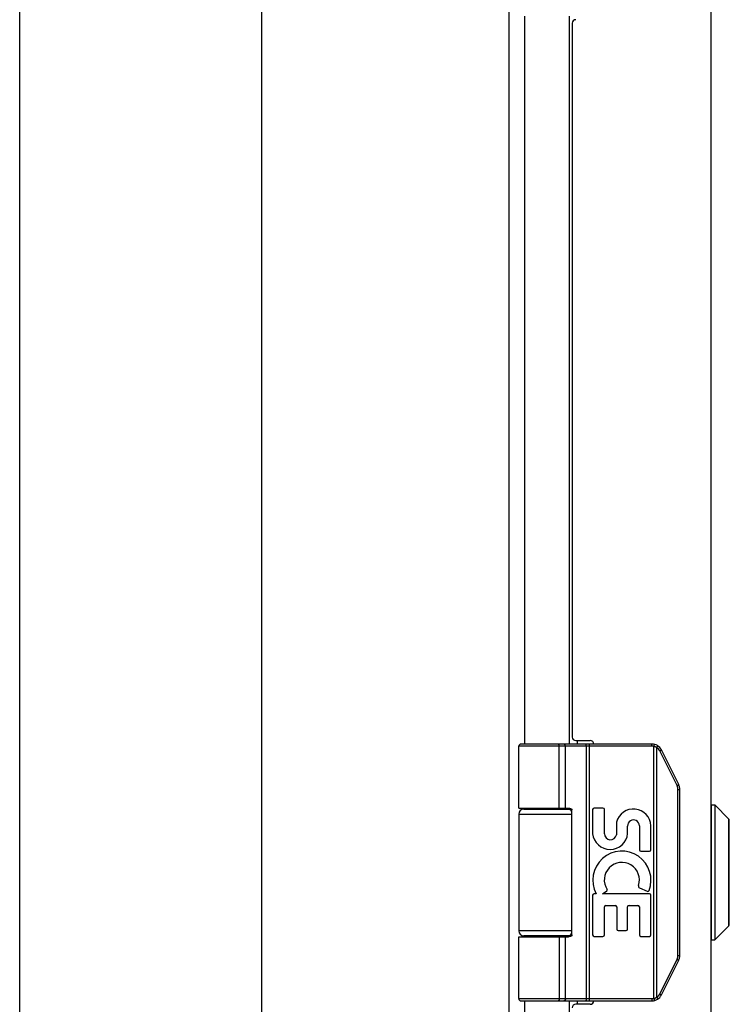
# Model space of a CAD drawing. Header units: inches. Extents: x 0 to 56.7, y 0 to 36.7.
# Tile 5 of 11: x 0 to 4.1, y 18 to 23.7. Entities that reach past the tile are written whole.
import ezdxf

# ---------------------------------------------------------------- set-up
doc = ezdxf.new("R2010")
doc.units = ezdxf.units.IN
doc.header["$LTSCALE"] = 3.116667
doc.header["$MEASUREMENT"] = 0
doc.layers.get('0').update_dxf_attribs({"linetype": 'CONTINUOUS'})
doc.layers.add('02___PRT_ALL_AXES', color=7, linetype='CONTINUOUS')

msp = doc.modelspace()

# ---------------------------------------------------------------- linework, layer by layer
at = {"color": 7, "linetype": 'Continuous'}
for p, q in [((0, 0), (0, 36.6667)), ((3.6914, 19.4574), (2.914, 19.4574)), ((3.6914, 19.4704), (2.927, 19.4704)), ((3.1445, 19.4704), (3.1444, 19.4704)), ((3.1446, 19.4704), (3.1445, 19.4704)), ((3.1447, 19.4704), (3.1446, 19.4704)), ((3.1448, 19.4704), (3.1447, 19.4704)), ((3.1509, 19.0954), (3.1509, 19.4576)), ((3.151, 19.0954), (3.151, 19.4576)), ((3.1869, 19.0954), (3.1869, 19.4574)), ((3.3071, 19.4656), (3.3071, 19.4659)), ((3.3072, 19.4653), (3.3071, 19.4656)), ((3.3072, 19.4649), (3.3072, 19.4653)), ((3.3073, 19.4646), (3.3072, 19.4649)), ((3.3073, 19.4642), (3.3073, 19.4646)), ((3.3073, 19.4638), (3.3073, 19.4642)), ((3.3074, 19.4634), (3.3073, 19.4638)), ((3.3074, 19.4631), (3.3074, 19.4634)), ((3.3074, 19.4627), (3.3074, 19.4631)), ((3.3074, 19.4623), (3.3074, 19.4627)), ((3.3075, 19.4619), (3.3074, 19.4623)), ((3.3075, 19.4614), (3.3075, 19.4619)), ((3.3075, 19.461), (3.3075, 19.4614)), ((3.3075, 19.4606), (3.3075, 19.461)), ((3.3075, 19.4602), (3.3075, 19.4606)), ((3.3076, 19.4598), (3.3075, 19.4602)), ((3.3076, 19.4593), (3.3076, 19.4598)), ((3.3076, 19.4589), (3.3076, 19.4593)), ((3.3076, 19.4585), (3.3076, 19.4589)), ((3.3076, 19.458), (3.3076, 19.4585)), ((3.3076, 19.4576), (3.3076, 19.458)), ((3.3076, 19.4576), (3.3076, 17.9832)), ((3.3268, 17.9704), (3.3268, 19.4704)), ((3.6914, 19.4574), (3.6914, 19.4704)), ((3.7033, 19.4559), (3.7065, 19.4685)), ((3.7033, 17.9848), (3.7033, 19.4559)), ((3.7207, 19.4491), (3.7209, 19.4494)), ((3.7207, 17.9917), (3.7207, 19.4491)), ((3.7209, 19.4494), (3.7212, 19.45)), ((3.7212, 19.45), (3.7216, 19.4505)), ((3.7216, 19.4505), (3.7219, 19.4511)), ((3.7219, 19.4511), (3.7222, 19.4516)), ((3.7222, 19.4516), (3.7226, 19.4521)), ((3.7226, 19.4521), (3.7228, 19.4525)), ((3.7228, 19.4525), (3.723, 19.4528)), ((3.723, 19.4528), (3.7232, 19.4531)), ((3.7232, 19.4531), (3.7234, 19.4535)), ((3.7234, 19.4535), (3.7235, 19.4538)), ((3.7235, 19.4538), (3.7237, 19.4541)), ((3.7237, 19.4541), (3.7239, 19.4544)), ((3.7239, 19.4544), (3.7241, 19.4547)), ((3.7241, 19.4547), (3.7243, 19.455)), ((3.7243, 19.455), (3.7244, 19.4553)), ((3.7244, 19.4553), (3.7246, 19.4556)), ((3.7246, 19.4556), (3.7247, 19.4559)), ((3.7247, 19.4559), (3.7249, 19.4562)), ((3.7249, 19.4562), (3.725, 19.4565)), ((3.725, 19.4565), (3.7251, 19.4567)), ((3.8484, 19.2336), (3.7473, 19.4358)), ((3.7375, 19.43), (3.7381, 19.4303)), ((3.8386, 19.2278), (3.7375, 19.43)), ((3.7381, 19.4303), (3.7388, 19.4307)), ((3.7388, 19.4307), (3.7396, 19.4311)), ((3.7396, 19.4311), (3.7403, 19.4315)), ((3.7403, 19.4315), (3.741, 19.4319)), ((3.741, 19.4319), (3.7417, 19.4322)), ((3.7417, 19.4322), (3.7423, 19.4326)), ((3.7423, 19.4326), (3.7428, 19.4329)), ((3.7428, 19.4329), (3.7433, 19.4331)), ((3.7433, 19.4331), (3.7437, 19.4334)), ((3.7437, 19.4334), (3.7441, 19.4336)), ((3.7441, 19.4336), (3.7445, 19.4338)), ((3.7445, 19.4338), (3.7448, 19.434)), ((3.7448, 19.434), (3.745, 19.4341)), ((3.745, 19.4341), (3.7452, 19.4343)), ((3.7452, 19.4343), (3.7455, 19.4344)), ((3.7455, 19.4344), (3.7457, 19.4345)), ((3.7457, 19.4345), (3.7459, 19.4346)), ((3.7459, 19.4346), (3.746, 19.4348)), ((3.8386, 19.2278), (3.8394, 19.2282)), ((3.8394, 19.2282), (3.8401, 19.2286)), ((3.8401, 19.2286), (3.8409, 19.2289)), ((3.8409, 19.2289), (3.8416, 19.2293)), ((3.8416, 19.2293), (3.8423, 19.2297)), ((3.8423, 19.2297), (3.843, 19.2301)), ((3.843, 19.2301), (3.8435, 19.2303)), ((3.8435, 19.2303), (3.8439, 19.2306)), ((3.8438, 19.2056), (3.855, 19.2056)), ((3.8438, 18.2351), (3.8438, 19.2056)), ((3.8439, 19.2306), (3.8444, 19.2309)), ((3.8444, 19.2309), (3.8448, 19.2311)), ((3.8448, 19.2311), (3.8453, 19.2313)), ((3.8453, 19.2313), (3.8456, 19.2316)), ((3.8456, 19.2316), (3.8459, 19.2317)), ((3.8459, 19.2317), (3.8461, 19.2319)), ((3.8461, 19.2319), (3.8464, 19.232)), ((3.8464, 19.232), (3.8466, 19.2321)), ((3.8466, 19.2321), (3.8468, 19.2323)), ((3.8468, 19.2323), (3.847, 19.2324)), ((3.847, 19.2324), (3.8472, 19.2325)), ((3.855, 18.2351), (3.855, 19.2056)), ((2.944, 19.0904), (3.2228, 19.0904)), ((4.0398, 19.1144), (4.0585, 19.1144)), ((4.0398, 18.3263), (4.0398, 19.1144)), ((4.0585, 19.1144), (4.0585, 18.3263)), ((4.0585, 19.1144), (4.1417, 19.0313)), ((2.914, 19.0604), (3.225, 19.0604)), ((3.225, 18.3554), (3.225, 19.0854)), ((4.1417, 18.4095), (4.1417, 19.0313)), ((4.1437, 18.4145), (4.1437, 19.0263)), ((4.0585, 18.3263), (4.1417, 18.4095)), ((3.225, 18.3804), (2.914, 18.3804)), ((2.914, 18.3454), (3.2051, 18.3454)), ((3.2228, 18.3504), (2.944, 18.3504)), ((3.1869, 17.9834), (3.1869, 18.3454)), ((4.0398, 18.3263), (4.0585, 18.3263)), ((3.8438, 18.2351), (3.855, 18.2351)), ((3.7375, 18.0108), (3.8386, 18.213)), ((3.7473, 18.0049), (3.8484, 18.2072)), ((3.8386, 18.213), (3.8396, 18.2125)), ((3.8396, 18.2125), (3.8403, 18.2121)), ((3.8403, 18.2121), (3.8411, 18.2117)), ((3.8411, 18.2117), (3.8418, 18.2114)), ((3.8418, 18.2114), (3.8425, 18.211)), ((3.8425, 18.211), (3.843, 18.2107)), ((3.843, 18.2107), (3.8435, 18.2104)), ((3.8435, 18.2104), (3.8439, 18.2102)), ((3.8439, 18.2102), (3.8444, 18.2099)), ((3.8444, 18.2099), (3.8448, 18.2097)), ((3.8448, 18.2097), (3.8453, 18.2094)), ((3.8453, 18.2094), (3.8456, 18.2092)), ((3.8456, 18.2092), (3.8459, 18.2091)), ((3.8459, 18.2091), (3.8461, 18.2089)), ((3.8461, 18.2089), (3.8464, 18.2088)), ((3.8464, 18.2088), (3.8466, 18.2086)), ((3.8466, 18.2086), (3.8468, 18.2085)), ((3.8468, 18.2085), (3.847, 18.2084)), ((3.7375, 18.0108), (3.7384, 18.0103)), ((3.7384, 18.0103), (3.7392, 18.0099)), ((3.7392, 18.0099), (3.7399, 18.0095)), ((3.7399, 18.0095), (3.7407, 18.0091)), ((3.7407, 18.0091), (3.7414, 18.0087)), ((3.7414, 18.0087), (3.742, 18.0084)), ((3.742, 18.0084), (3.7425, 18.0081)), ((3.7425, 18.0081), (3.743, 18.0078)), ((3.743, 18.0078), (3.7434, 18.0076)), ((3.7434, 18.0076), (3.7439, 18.0073)), ((3.7439, 18.0073), (3.7443, 18.0071)), ((3.7443, 18.0071), (3.7445, 18.0069)), ((3.7445, 18.0069), (3.7448, 18.0068)), ((3.7448, 18.0068), (3.745, 18.0067)), ((3.745, 18.0067), (3.7452, 18.0065)), ((3.7452, 18.0065), (3.7455, 18.0064)), ((3.7455, 18.0064), (3.7457, 18.0063)), ((3.7457, 18.0063), (3.7459, 18.0061)), ((2.914, 17.9834), (3.6914, 17.9834)), ((2.927, 17.9704), (3.6914, 17.9704)), ((3.1445, 17.9704), (3.1444, 17.9704)), ((3.1446, 17.9704), (3.1445, 17.9704)), ((3.1447, 17.9704), (3.1446, 17.9704)), ((3.1448, 17.9704), (3.1447, 17.9704)), ((3.1449, 17.9704), (3.1448, 17.9704)), ((3.3072, 17.9755), (3.3071, 17.9752)), ((3.3073, 17.9762), (3.3072, 17.9759)), ((3.3072, 17.9759), (3.3072, 17.9755)), ((3.3074, 17.9773), (3.3073, 17.977)), ((3.3073, 17.977), (3.3073, 17.9766)), ((3.3073, 17.9766), (3.3073, 17.9762)), ((3.3075, 17.9789), (3.3074, 17.9785)), ((3.3074, 17.9785), (3.3074, 17.9781)), ((3.3074, 17.9781), (3.3074, 17.9777)), ((3.3074, 17.9777), (3.3074, 17.9773)), ((3.3076, 17.981), (3.3075, 17.9806)), ((3.3075, 17.9806), (3.3075, 17.9802)), ((3.3075, 17.9802), (3.3075, 17.9797)), ((3.3075, 17.9797), (3.3075, 17.9793)), ((3.3075, 17.9793), (3.3075, 17.9789)), ((3.3076, 17.9832), (3.3076, 17.9827)), ((3.3076, 17.9827), (3.3076, 17.9823)), ((3.3076, 17.9823), (3.3076, 17.9819)), ((3.3076, 17.9819), (3.3076, 17.9814)), ((3.3076, 17.9814), (3.3076, 17.981)), ((3.6914, 17.9834), (3.6914, 17.9704)), ((3.7033, 17.9848), (3.7065, 17.9722)), ((3.7207, 17.9917), (3.721, 17.9912)), ((3.721, 17.9912), (3.7214, 17.9906)), ((3.7214, 17.9906), (3.7217, 17.9901)), ((3.7217, 17.9901), (3.722, 17.9895)), ((3.722, 17.9895), (3.7223, 17.989)), ((3.7223, 17.989), (3.7227, 17.9885)), ((3.7227, 17.9885), (3.7229, 17.9882)), ((3.7229, 17.9882), (3.7231, 17.9878)), ((3.7231, 17.9878), (3.7233, 17.9875)), ((3.7233, 17.9875), (3.7235, 17.9872)), ((3.7235, 17.9872), (3.7236, 17.9868)), ((3.7236, 17.9868), (3.7238, 17.9865)), ((3.7238, 17.9865), (3.724, 17.9862)), ((3.724, 17.9862), (3.7242, 17.9859)), ((3.7242, 17.9859), (3.7243, 17.9856)), ((3.7243, 17.9856), (3.7245, 17.9853)), ((3.7245, 17.9853), (3.7246, 17.985)), ((3.7246, 17.985), (3.7248, 17.9847)), ((3.7248, 17.9847), (3.7249, 17.9845))]:
    msp.add_line(p, q, dxfattribs=at)
at = {"color": 3, "linetype": 'Continuous'}
for p, q in [((2.8556, 25.6604), (2.8556, 11.7804)), ((1.4115, 25.6004), (1.4115, 11.8404)), ((4.0367, 25.5704), (4.0367, 11.8704)), ((2.9475, 23.7204), (2.9475, 19.4704)), ((3.2104, 19.4704), (3.2104, 23.7204)), ((3.2267, 23.6804), (3.2267, 19.5104)), ((3.2467, 19.4904), (3.3317, 19.4904)), ((3.2564, 19.4704), (3.2564, 19.4904)), ((2.9475, 19.0954), (2.9475, 19.0904)), ((3.2104, 19.0904), (3.2104, 19.0951)), ((2.9475, 18.3504), (2.9475, 18.3454)), ((3.2104, 18.3457), (3.2104, 18.3504)), ((2.9475, 17.9704), (2.9475, 13.7204)), ((3.2104, 13.7204), (3.2104, 17.9704)), ((3.3317, 17.9504), (3.2467, 17.9504)), ((3.2564, 17.9504), (3.2564, 17.9704))]:
    msp.add_line(p, q, dxfattribs=at)
at = {"color": 7, "linetype": 'Continuous'}
for points in [[(3.151, 19.4576), (3.1509, 19.4578), (3.1509, 19.458), (3.1509, 19.4583), (3.1509, 19.4585), (3.1509, 19.4587), (3.1509, 19.4589), (3.1509, 19.4591), (3.1509, 19.4593), (3.1509, 19.4596), (3.1508, 19.4598), (3.1508, 19.46), (3.1508, 19.4602), (3.1508, 19.4604), (3.1507, 19.4606), (3.1507, 19.4608), (3.1507, 19.461), (3.1507, 19.4612), (3.1506, 19.4614), (3.1506, 19.4617), (3.1506, 19.4619), (3.1505, 19.4621), (3.1505, 19.4623), (3.1504, 19.4625), (3.1504, 19.4627), (3.1503, 19.4629), (3.1503, 19.4631), (3.1502, 19.4633), (3.1502, 19.4634), (3.1501, 19.4636), (3.1501, 19.4638), (3.15, 19.464), (3.15, 19.4642), (3.1499, 19.4644), (3.1499, 19.4646), (3.1498, 19.4647), (3.1497, 19.4649), (3.1497, 19.4651), (3.1496, 19.4653), (3.1495, 19.4654), (3.1495, 19.4656), (3.1494, 19.4658), (3.1493, 19.4659), (3.1493, 19.4661), (3.1492, 19.4663), (3.1491, 19.4664), (3.149, 19.4666), (3.149, 19.4667), (3.1489, 19.4669), (3.1488, 19.467), (3.1487, 19.4672), (3.1486, 19.4673), (3.1485, 19.4675), (3.1485, 19.4676), (3.1484, 19.4677), (3.1483, 19.4679), (3.1482, 19.468), (3.1481, 19.4681), (3.148, 19.4682), (3.1479, 19.4683), (3.1478, 19.4685), (3.1477, 19.4686), (3.1476, 19.4687), (3.1475, 19.4688), (3.1475, 19.4689), (3.1474, 19.469), (3.1473, 19.4691), (3.1472, 19.4692), (3.1471, 19.4693), (3.147, 19.4694), (3.1469, 19.4694), (3.1468, 19.4695), (3.1467, 19.4696), (3.1465, 19.4697), (3.1464, 19.4697), (3.1463, 19.4698), (3.1462, 19.4699), (3.1461, 19.4699), (3.146, 19.47), (3.1459, 19.47), (3.1458, 19.4701), (3.1457, 19.4701), (3.1456, 19.4702), (3.1455, 19.4702), (3.1454, 19.4702), (3.1453, 19.4703), (3.1452, 19.4703), (3.1451, 19.4703), (3.1449, 19.4703), (3.1448, 19.4704)], [(3.1509, 19.4576), (3.1509, 19.4578), (3.1509, 19.458), (3.1509, 19.4583), (3.1509, 19.4585), (3.1509, 19.4587), (3.1509, 19.4589), (3.1509, 19.4591), (3.1508, 19.4593), (3.1508, 19.4596), (3.1508, 19.4598), (3.1508, 19.46), (3.1508, 19.4602), (3.1507, 19.4604), (3.1507, 19.4606), (3.1507, 19.4608), (3.1507, 19.461), (3.1506, 19.4612), (3.1506, 19.4614), (3.1506, 19.4617), (3.1505, 19.4619), (3.1505, 19.4621), (3.1504, 19.4623), (3.1504, 19.4625), (3.1504, 19.4627), (3.1503, 19.4629), (3.1503, 19.4631), (3.1502, 19.4633), (3.1502, 19.4634), (3.1501, 19.4636), (3.1501, 19.4638), (3.15, 19.464), (3.1499, 19.4642), (3.1499, 19.4644), (3.1498, 19.4646), (3.1498, 19.4647), (3.1497, 19.4649), (3.1496, 19.4651), (3.1496, 19.4653), (3.1495, 19.4654), (3.1494, 19.4656), (3.1494, 19.4658), (3.1493, 19.4659), (3.1492, 19.4661), (3.1492, 19.4663), (3.1491, 19.4664), (3.149, 19.4666), (3.1489, 19.4667), (3.1488, 19.4669), (3.1488, 19.467), (3.1487, 19.4672), (3.1486, 19.4673), (3.1485, 19.4675), (3.1484, 19.4676), (3.1483, 19.4677), (3.1483, 19.4679), (3.1482, 19.468), (3.1481, 19.4681), (3.148, 19.4682), (3.1479, 19.4683), (3.1478, 19.4685), (3.1477, 19.4686), (3.1476, 19.4687), (3.1475, 19.4688), (3.1474, 19.4689), (3.1473, 19.469), (3.1472, 19.4691), (3.1471, 19.4692), (3.147, 19.4693), (3.1469, 19.4694), (3.1468, 19.4694), (3.1467, 19.4695), (3.1466, 19.4696), (3.1465, 19.4697), (3.1464, 19.4697), (3.1463, 19.4698), (3.1462, 19.4699), (3.1461, 19.4699), (3.146, 19.47), (3.1459, 19.47), (3.1458, 19.4701), (3.1457, 19.4701), (3.1456, 19.4702), (3.1455, 19.4702), (3.1453, 19.4702), (3.1452, 19.4703), (3.1451, 19.4703), (3.145, 19.4703), (3.1449, 19.4703)], [(3.1869, 19.4574), (3.1869, 19.4576), (3.1869, 19.4578), (3.1869, 19.458), (3.1869, 19.4583), (3.1869, 19.4585), (3.1869, 19.4587), (3.1868, 19.4589), (3.1868, 19.4591), (3.1868, 19.4593), (3.1868, 19.4596), (3.1867, 19.4598), (3.1867, 19.46), (3.1867, 19.4602), (3.1866, 19.4604), (3.1866, 19.4606), (3.1866, 19.4608), (3.1865, 19.461), (3.1865, 19.4612), (3.1864, 19.4614), (3.1864, 19.4617), (3.1863, 19.4619), (3.1863, 19.4621), (3.1862, 19.4623), (3.1861, 19.4625), (3.1861, 19.4627), (3.186, 19.4629), (3.1859, 19.4631), (3.1859, 19.4633), (3.1858, 19.4634), (3.1857, 19.4636), (3.1856, 19.4638), (3.1855, 19.464), (3.1855, 19.4642), (3.1854, 19.4644), (3.1853, 19.4646), (3.1852, 19.4647), (3.1851, 19.4649), (3.185, 19.4651), (3.1849, 19.4653), (3.1848, 19.4654), (3.1847, 19.4656), (3.1846, 19.4658), (3.1845, 19.4659), (3.1844, 19.4661), (3.1843, 19.4663), (3.1841, 19.4664), (3.184, 19.4666), (3.1839, 19.4667), (3.1838, 19.4669), (3.1837, 19.467), (3.1836, 19.4672), (3.1834, 19.4673), (3.1833, 19.4675), (3.1832, 19.4676), (3.183, 19.4677), (3.1829, 19.4679), (3.1828, 19.468), (3.1826, 19.4681), (3.1825, 19.4682), (3.1824, 19.4683), (3.1822, 19.4685), (3.1821, 19.4686), (3.1819, 19.4687), (3.1818, 19.4688), (3.1817, 19.4689), (3.1815, 19.469), (3.1814, 19.4691), (3.1812, 19.4692), (3.1811, 19.4693), (3.1809, 19.4694), (3.1808, 19.4694), (3.1806, 19.4695), (3.1805, 19.4696), (3.1803, 19.4697), (3.1801, 19.4697), (3.18, 19.4698), (3.1798, 19.4699), (3.1797, 19.4699), (3.1795, 19.47), (3.1794, 19.47), (3.1792, 19.4701), (3.179, 19.4701), (3.1789, 19.4702), (3.1787, 19.4702), (3.1785, 19.4702), (3.1784, 19.4703), (3.1782, 19.4703), (3.1781, 19.4703), (3.1779, 19.4703), (3.1777, 19.4704), (3.1776, 19.4704), (3.1774, 19.4704), (3.1772, 19.4704), (3.1771, 19.4704)], [(3.3071, 19.4659), (3.3071, 19.4661), (3.3071, 19.4663), (3.307, 19.4664), (3.307, 19.4666), (3.307, 19.4667), (3.307, 19.4669), (3.3069, 19.467), (3.3069, 19.4672), (3.3069, 19.4673), (3.3069, 19.4675), (3.3068, 19.4676), (3.3068, 19.4677), (3.3068, 19.4679), (3.3068, 19.468), (3.3067, 19.4681), (3.3067, 19.4682), (3.3067, 19.4683), (3.3066, 19.4685), (3.3066, 19.4686), (3.3066, 19.4687), (3.3066, 19.4688), (3.3065, 19.4689), (3.3065, 19.469), (3.3065, 19.4691), (3.3064, 19.4692), (3.3064, 19.4693), (3.3064, 19.4694), (3.3063, 19.4694), (3.3063, 19.4695), (3.3063, 19.4696), (3.3063, 19.4697), (3.3062, 19.4697), (3.3062, 19.4698), (3.3062, 19.4699), (3.3061, 19.4699), (3.3061, 19.47), (3.3061, 19.47), (3.306, 19.4701), (3.306, 19.4701), (3.306, 19.4702), (3.3059, 19.4702), (3.3059, 19.4702), (3.3059, 19.4703), (3.3058, 19.4703), (3.3058, 19.4703), (3.3058, 19.4703), (3.3057, 19.4704), (3.3057, 19.4704), (3.3057, 19.4704), (3.3056, 19.4704), (3.3056, 19.4704)], [(3.7207, 19.4491), (3.7202, 19.4494), (3.7196, 19.4497), (3.7191, 19.45), (3.7186, 19.4502), (3.7181, 19.4505), (3.7176, 19.4508), (3.7171, 19.4511), (3.7165, 19.4513), (3.716, 19.4516), (3.7155, 19.4518), (3.715, 19.4521), (3.7144, 19.4523), (3.7139, 19.4525), (3.7133, 19.4528), (3.7128, 19.453), (3.7123, 19.4532), (3.7117, 19.4534), (3.7112, 19.4536), (3.7106, 19.4538), (3.7101, 19.454), (3.7095, 19.4542), (3.709, 19.4544), (3.7084, 19.4546), (3.7079, 19.4547), (3.7073, 19.4549), (3.7067, 19.4551), (3.7062, 19.4552), (3.7056, 19.4554), (3.705, 19.4555), (3.7045, 19.4557), (3.7039, 19.4558), (3.7033, 19.4559)], [(3.7375, 19.43), (3.7372, 19.4305), (3.737, 19.431), (3.7367, 19.4314), (3.7365, 19.4319), (3.7362, 19.4324), (3.736, 19.4328), (3.7357, 19.4333), (3.7354, 19.4338), (3.7351, 19.4342), (3.7348, 19.4347), (3.7345, 19.4351), (3.7343, 19.4356), (3.734, 19.436), (3.7336, 19.4364), (3.7333, 19.4369), (3.733, 19.4373), (3.7327, 19.4377), (3.7324, 19.4382), (3.732, 19.4386), (3.7317, 19.439), (3.7314, 19.4394), (3.731, 19.4398), (3.7307, 19.4402), (3.7303, 19.4406), (3.73, 19.441), (3.7296, 19.4414), (3.7292, 19.4418), (3.7289, 19.4422), (3.7285, 19.4426), (3.7281, 19.443), (3.7277, 19.4434), (3.7274, 19.4437), (3.727, 19.4441), (3.7266, 19.4445), (3.7262, 19.4448), (3.7258, 19.4452), (3.7254, 19.4455), (3.725, 19.4459), (3.7245, 19.4462), (3.7241, 19.4466), (3.7237, 19.4469), (3.7233, 19.4472), (3.7228, 19.4475), (3.7224, 19.4479), (3.722, 19.4482), (3.7215, 19.4485), (3.7211, 19.4488), (3.7207, 19.4491)], [(3.7251, 19.4567), (3.7252, 19.4568), (3.7252, 19.457), (3.7253, 19.4571), (3.7254, 19.4572), (3.7254, 19.4573), (3.7255, 19.4574), (3.7255, 19.4576), (3.7256, 19.4577), (3.7256, 19.4578), (3.7257, 19.4579), (3.7257, 19.458), (3.7257, 19.4581), (3.7258, 19.4582), (3.7258, 19.4583), (3.7259, 19.4584), (3.7259, 19.4585), (3.7259, 19.4586), (3.726, 19.4587), (3.726, 19.4587), (3.726, 19.4588), (3.726, 19.4589), (3.7261, 19.459), (3.7261, 19.459), (3.7261, 19.4591), (3.7261, 19.4592), (3.7261, 19.4592), (3.7261, 19.4593), (3.7261, 19.4594), (3.7262, 19.4594), (3.7262, 19.4595), (3.7262, 19.4595), (3.7262, 19.4596), (3.7262, 19.4596), (3.7262, 19.4597), (3.7262, 19.4597), (3.7262, 19.4597), (3.7262, 19.4598), (3.7261, 19.4598), (3.7261, 19.4598), (3.7261, 19.4598), (3.7261, 19.4599), (3.7261, 19.4599), (3.7261, 19.4599)], [(3.746, 19.4348), (3.7461, 19.4348), (3.7462, 19.4349), (3.7463, 19.4349), (3.7464, 19.435), (3.7464, 19.435), (3.7465, 19.4351), (3.7466, 19.4351), (3.7467, 19.4352), (3.7467, 19.4352), (3.7468, 19.4353), (3.7468, 19.4353), (3.7469, 19.4354), (3.7469, 19.4354), (3.747, 19.4354), (3.747, 19.4355), (3.7471, 19.4355), (3.7471, 19.4355), (3.7472, 19.4356), (3.7472, 19.4356), (3.7472, 19.4356), (3.7472, 19.4357), (3.7473, 19.4357), (3.7473, 19.4357), (3.7473, 19.4357), (3.7473, 19.4358), (3.7473, 19.4358), (3.7473, 19.4358), (3.7473, 19.4358), (3.7473, 19.4358), (3.7473, 19.4358)], [(3.8438, 19.2056), (3.8438, 19.2062), (3.8438, 19.2067), (3.8438, 19.2073), (3.8438, 19.2078), (3.8438, 19.2084), (3.8437, 19.2089), (3.8437, 19.2095), (3.8436, 19.21), (3.8436, 19.2105), (3.8435, 19.2111), (3.8435, 19.2116), (3.8434, 19.2122), (3.8433, 19.2127), (3.8433, 19.2132), (3.8432, 19.2138), (3.8431, 19.2143), (3.843, 19.2149), (3.8429, 19.2154), (3.8428, 19.2159), (3.8426, 19.2165), (3.8425, 19.217), (3.8424, 19.2175), (3.8423, 19.2181), (3.8421, 19.2186), (3.842, 19.2191), (3.8418, 19.2196), (3.8417, 19.2202), (3.8415, 19.2207), (3.8413, 19.2212), (3.8412, 19.2217), (3.841, 19.2222), (3.8408, 19.2228), (3.8406, 19.2233), (3.8404, 19.2238), (3.8402, 19.2243), (3.84, 19.2248), (3.8398, 19.2253), (3.8395, 19.2258), (3.8393, 19.2263), (3.8391, 19.2268), (3.8389, 19.2273), (3.8386, 19.2278)], [(3.8472, 19.2325), (3.8473, 19.2326), (3.8473, 19.2326), (3.8474, 19.2327), (3.8475, 19.2327), (3.8476, 19.2328), (3.8476, 19.2328), (3.8477, 19.2329), (3.8478, 19.2329), (3.8478, 19.233), (3.8479, 19.233), (3.848, 19.2331), (3.848, 19.2331), (3.8481, 19.2331), (3.8481, 19.2332), (3.8482, 19.2332), (3.8482, 19.2333), (3.8482, 19.2333), (3.8483, 19.2333), (3.8483, 19.2334), (3.8483, 19.2334), (3.8484, 19.2334), (3.8484, 19.2334), (3.8484, 19.2335), (3.8484, 19.2335), (3.8484, 19.2335), (3.8484, 19.2335), (3.8484, 19.2335), (3.8484, 19.2336), (3.8484, 19.2336), (3.8484, 19.2336)], [(2.914, 19.0954), (3.2051, 19.0954), (3.2058, 19.0954), (3.2064, 19.0954), (3.2071, 19.0953), (3.2077, 19.0953), (3.2084, 19.0953), (3.209, 19.0952), (3.2096, 19.0952), (3.2102, 19.0951), (3.2107, 19.0951), (3.2112, 19.095), (3.2118, 19.095), (3.2122, 19.0949), (3.2127, 19.0948), (3.2132, 19.0947), (3.2136, 19.0947), (3.214, 19.0946), (3.2144, 19.0945), (3.2148, 19.0944), (3.2152, 19.0943), (3.2156, 19.0942), (3.2159, 19.0941), (3.2163, 19.094), (3.2166, 19.0939), (3.2169, 19.0938), (3.2173, 19.0937), (3.2176, 19.0936), (3.2179, 19.0935), (3.2181, 19.0933), (3.2184, 19.0932), (3.2187, 19.0931), (3.2189, 19.093), (3.2192, 19.0929), (3.2194, 19.0928), (3.2196, 19.0926), (3.2199, 19.0925), (3.2201, 19.0924), (3.2203, 19.0923), (3.2205, 19.0922), (3.2207, 19.092), (3.2209, 19.0919), (3.2211, 19.0918), (3.2212, 19.0917), (3.2214, 19.0916), (3.2216, 19.0914), (3.2217, 19.0913), (3.2219, 19.0912), (3.222, 19.0911), (3.2222, 19.0909), (3.2223, 19.0908), (3.2224, 19.0907), (3.2226, 19.0906), (3.2227, 19.0904), (3.2228, 19.0903), (3.2229, 19.0902), (3.223, 19.0901), (3.2231, 19.09), (3.2233, 19.0898), (3.2233, 19.0897), (3.2234, 19.0896), (3.2235, 19.0895), (3.2236, 19.0894), (3.2237, 19.0893), (3.2238, 19.0891), (3.2239, 19.089), (3.2239, 19.0889), (3.224, 19.0888), (3.2241, 19.0887), (3.2241, 19.0886), (3.2242, 19.0884), (3.2243, 19.0883), (3.2243, 19.0882), (3.2244, 19.0881), (3.2244, 19.088), (3.2245, 19.0879), (3.2245, 19.0878), (3.2246, 19.0877), (3.2246, 19.0875), (3.2246, 19.0874), (3.2247, 19.0873), (3.2247, 19.0872), (3.2247, 19.0871), (3.2248, 19.087), (3.2248, 19.0869), (3.2248, 19.0868), (3.2249, 19.0867), (3.2249, 19.0866), (3.2249, 19.0865), (3.2249, 19.0863), (3.2249, 19.0862), (3.2249, 19.0861), (3.225, 19.086), (3.225, 19.0859), (3.225, 19.0858), (3.225, 19.0857), (3.225, 19.0856), (3.225, 19.0855), (3.225, 19.0854)], [(3.1509, 18.3454), (3.1509, 17.9832), (3.1509, 17.983), (3.1509, 17.9827), (3.1509, 17.9825), (3.1509, 17.9823), (3.1509, 17.9821), (3.1509, 17.9819), (3.1509, 17.9817), (3.1508, 17.9814), (3.1508, 17.9812), (3.1508, 17.981), (3.1508, 17.9808), (3.1508, 17.9806), (3.1507, 17.9804), (3.1507, 17.9802), (3.1507, 17.98), (3.1507, 17.9797), (3.1506, 17.9795), (3.1506, 17.9793), (3.1506, 17.9791), (3.1505, 17.9789), (3.1505, 17.9787), (3.1504, 17.9785), (3.1504, 17.9783), (3.1504, 17.9781), (3.1503, 17.9779), (3.1503, 17.9777), (3.1502, 17.9775), (3.1502, 17.9773), (3.1501, 17.9771), (3.1501, 17.977), (3.15, 17.9768), (3.1499, 17.9766), (3.1499, 17.9764), (3.1498, 17.9762), (3.1498, 17.976), (3.1497, 17.9759), (3.1496, 17.9757), (3.1496, 17.9755), (3.1495, 17.9753), (3.1494, 17.9752), (3.1494, 17.975), (3.1493, 17.9748), (3.1492, 17.9747), (3.1492, 17.9745), (3.1491, 17.9744), (3.149, 17.9742), (3.1489, 17.974), (3.1488, 17.9739), (3.1488, 17.9737), (3.1487, 17.9736), (3.1486, 17.9735), (3.1485, 17.9733), (3.1484, 17.9732), (3.1483, 17.9731), (3.1483, 17.9729), (3.1482, 17.9728), (3.1481, 17.9727), (3.148, 17.9725), (3.1479, 17.9724), (3.1478, 17.9723), (3.1477, 17.9722), (3.1476, 17.9721), (3.1475, 17.972), (3.1474, 17.9719), (3.1473, 17.9718), (3.1472, 17.9717), (3.1471, 17.9716), (3.147, 17.9715), (3.1469, 17.9714), (3.1468, 17.9713), (3.1467, 17.9713), (3.1466, 17.9712), (3.1465, 17.9711), (3.1464, 17.971), (3.1463, 17.971), (3.1462, 17.9709), (3.1461, 17.9708), (3.146, 17.9708), (3.1459, 17.9707), (3.1458, 17.9707), (3.1457, 17.9706), (3.1456, 17.9706), (3.1455, 17.9706), (3.1453, 17.9705), (3.1452, 17.9705), (3.1451, 17.9705), (3.145, 17.9705), (3.1449, 17.9704)], [(3.151, 18.3454), (3.151, 17.9832), (3.1509, 17.983), (3.1509, 17.9827), (3.1509, 17.9825), (3.1509, 17.9823), (3.1509, 17.9821), (3.1509, 17.9819), (3.1509, 17.9817), (3.1509, 17.9814), (3.1509, 17.9812), (3.1508, 17.981), (3.1508, 17.9808), (3.1508, 17.9806), (3.1508, 17.9804), (3.1507, 17.9802), (3.1507, 17.98), (3.1507, 17.9797), (3.1507, 17.9795), (3.1506, 17.9793), (3.1506, 17.9791), (3.1506, 17.9789), (3.1505, 17.9787), (3.1505, 17.9785), (3.1504, 17.9783), (3.1504, 17.9781), (3.1503, 17.9779), (3.1503, 17.9777), (3.1502, 17.9775), (3.1502, 17.9773), (3.1501, 17.9771), (3.1501, 17.977), (3.15, 17.9768), (3.15, 17.9766), (3.1499, 17.9764), (3.1499, 17.9762), (3.1498, 17.976), (3.1497, 17.9759), (3.1497, 17.9757), (3.1496, 17.9755), (3.1495, 17.9753), (3.1495, 17.9752), (3.1494, 17.975), (3.1493, 17.9748), (3.1493, 17.9747), (3.1492, 17.9745), (3.1491, 17.9744), (3.149, 17.9742), (3.149, 17.974), (3.1489, 17.9739), (3.1488, 17.9737), (3.1487, 17.9736), (3.1486, 17.9735), (3.1485, 17.9733), (3.1485, 17.9732), (3.1484, 17.9731), (3.1483, 17.9729), (3.1482, 17.9728), (3.1481, 17.9727), (3.148, 17.9725), (3.1479, 17.9724), (3.1478, 17.9723), (3.1477, 17.9722), (3.1476, 17.9721), (3.1475, 17.972), (3.1475, 17.9719), (3.1474, 17.9718), (3.1473, 17.9717), (3.1472, 17.9716), (3.1471, 17.9715), (3.147, 17.9714), (3.1469, 17.9713), (3.1468, 17.9713), (3.1467, 17.9712), (3.1465, 17.9711), (3.1464, 17.971), (3.1463, 17.971), (3.1462, 17.9709), (3.1461, 17.9708), (3.146, 17.9708), (3.1459, 17.9707), (3.1458, 17.9707), (3.1457, 17.9706), (3.1456, 17.9706), (3.1455, 17.9706), (3.1454, 17.9705), (3.1453, 17.9705), (3.1452, 17.9705), (3.1451, 17.9705), (3.1449, 17.9704)], [(3.225, 18.3554), (3.225, 18.3553), (3.225, 18.3552), (3.225, 18.3551), (3.225, 18.355), (3.225, 18.3549), (3.225, 18.3547), (3.2249, 18.3546), (3.2249, 18.3545), (3.2249, 18.3544), (3.2249, 18.3543), (3.2249, 18.3542), (3.2249, 18.3541), (3.2248, 18.354), (3.2248, 18.3539), (3.2248, 18.3538), (3.2247, 18.3537), (3.2247, 18.3536), (3.2247, 18.3535), (3.2246, 18.3533), (3.2246, 18.3532), (3.2246, 18.3531), (3.2245, 18.353), (3.2245, 18.3529), (3.2244, 18.3528), (3.2244, 18.3527), (3.2243, 18.3526), (3.2243, 18.3524), (3.2242, 18.3523), (3.2241, 18.3522), (3.2241, 18.3521), (3.224, 18.352), (3.2239, 18.3519), (3.2239, 18.3518), (3.2238, 18.3516), (3.2237, 18.3515), (3.2236, 18.3514), (3.2235, 18.3513), (3.2234, 18.3512), (3.2233, 18.3511), (3.2233, 18.3509), (3.2231, 18.3508), (3.223, 18.3507), (3.2229, 18.3506), (3.2228, 18.3504), (3.2227, 18.3503), (3.2226, 18.3502), (3.2224, 18.3501), (3.2223, 18.35), (3.2222, 18.3498), (3.222, 18.3497), (3.2219, 18.3496), (3.2217, 18.3495), (3.2216, 18.3493), (3.2214, 18.3492), (3.2212, 18.3491), (3.2211, 18.349), (3.2209, 18.3489), (3.2207, 18.3487), (3.2205, 18.3486), (3.2203, 18.3485), (3.2201, 18.3484), (3.2199, 18.3482), (3.2196, 18.3481), (3.2194, 18.348), (3.2192, 18.3479), (3.2189, 18.3478), (3.2187, 18.3477), (3.2184, 18.3475), (3.2181, 18.3474), (3.2179, 18.3473), (3.2176, 18.3472), (3.2173, 18.3471), (3.2169, 18.347), (3.2166, 18.3469), (3.2163, 18.3468), (3.2159, 18.3467), (3.2156, 18.3466), (3.2152, 18.3465), (3.2148, 18.3464), (3.2144, 18.3463), (3.214, 18.3462), (3.2136, 18.3461), (3.2132, 18.346), (3.2127, 18.346), (3.2122, 18.3459), (3.2118, 18.3458), (3.2112, 18.3458), (3.2107, 18.3457), (3.2102, 18.3456), (3.2096, 18.3456), (3.209, 18.3455), (3.2084, 18.3455), (3.2077, 18.3455), (3.2071, 18.3454), (3.2064, 18.3454), (3.2058, 18.3454), (3.2051, 18.3454)], [(3.8386, 18.213), (3.8389, 18.2135), (3.8391, 18.214), (3.8393, 18.2145), (3.8395, 18.215), (3.8398, 18.2155), (3.84, 18.216), (3.8402, 18.2165), (3.8404, 18.217), (3.8406, 18.2175), (3.8408, 18.218), (3.841, 18.2185), (3.8412, 18.2191), (3.8413, 18.2196), (3.8415, 18.2201), (3.8417, 18.2206), (3.8418, 18.2211), (3.842, 18.2217), (3.8421, 18.2222), (3.8423, 18.2227), (3.8424, 18.2232), (3.8425, 18.2238), (3.8426, 18.2243), (3.8428, 18.2248), (3.8429, 18.2254), (3.843, 18.2259), (3.8431, 18.2264), (3.8432, 18.227), (3.8433, 18.2275), (3.8433, 18.2281), (3.8434, 18.2286), (3.8435, 18.2291), (3.8435, 18.2297), (3.8436, 18.2302), (3.8436, 18.2308), (3.8437, 18.2313), (3.8437, 18.2319), (3.8438, 18.2324), (3.8438, 18.233), (3.8438, 18.2335), (3.8438, 18.234), (3.8438, 18.2346), (3.8438, 18.2351)], [(3.847, 18.2084), (3.8472, 18.2083), (3.8473, 18.2082), (3.8473, 18.2082), (3.8474, 18.2081), (3.8475, 18.208), (3.8476, 18.208), (3.8476, 18.2079), (3.8477, 18.2079), (3.8478, 18.2078), (3.8478, 18.2078), (3.8479, 18.2078), (3.848, 18.2077), (3.848, 18.2077), (3.8481, 18.2076), (3.8481, 18.2076), (3.8482, 18.2076), (3.8482, 18.2075), (3.8482, 18.2075), (3.8483, 18.2075), (3.8483, 18.2074), (3.8483, 18.2074), (3.8484, 18.2074), (3.8484, 18.2073), (3.8484, 18.2073), (3.8484, 18.2073), (3.8484, 18.2073), (3.8484, 18.2073), (3.8484, 18.2072), (3.8484, 18.2072), (3.8484, 18.2072), (3.8484, 18.2072)], [(3.7207, 17.9917), (3.7211, 17.992), (3.7215, 17.9923), (3.722, 17.9926), (3.7224, 17.9929), (3.7228, 17.9932), (3.7233, 17.9936), (3.7237, 17.9939), (3.7241, 17.9942), (3.7245, 17.9946), (3.725, 17.9949), (3.7254, 17.9952), (3.7258, 17.9956), (3.7262, 17.996), (3.7266, 17.9963), (3.727, 17.9967), (3.7274, 17.997), (3.7277, 17.9974), (3.7281, 17.9978), (3.7285, 17.9982), (3.7289, 17.9986), (3.7292, 17.9989), (3.7296, 17.9993), (3.73, 17.9997), (3.7303, 18.0001), (3.7307, 18.0005), (3.731, 18.0009), (3.7314, 18.0014), (3.7317, 18.0018), (3.732, 18.0022), (3.7324, 18.0026), (3.7327, 18.003), (3.733, 18.0035), (3.7333, 18.0039), (3.7336, 18.0043), (3.734, 18.0048), (3.7343, 18.0052), (3.7345, 18.0057), (3.7348, 18.0061), (3.7351, 18.0066), (3.7354, 18.007), (3.7357, 18.0075), (3.736, 18.0079), (3.7362, 18.0084), (3.7365, 18.0089), (3.7367, 18.0093), (3.737, 18.0098), (3.7372, 18.0103), (3.7375, 18.0108)], [(3.7459, 18.0061), (3.746, 18.006), (3.7461, 18.006), (3.7462, 18.0059), (3.7463, 18.0058), (3.7464, 18.0058), (3.7464, 18.0057), (3.7465, 18.0057), (3.7466, 18.0056), (3.7467, 18.0056), (3.7467, 18.0055), (3.7468, 18.0055), (3.7468, 18.0055), (3.7469, 18.0054), (3.7469, 18.0054), (3.747, 18.0053), (3.747, 18.0053), (3.7471, 18.0053), (3.7471, 18.0052), (3.7472, 18.0052), (3.7472, 18.0052), (3.7472, 18.0051), (3.7472, 18.0051), (3.7473, 18.0051), (3.7473, 18.0051), (3.7473, 18.005), (3.7473, 18.005), (3.7473, 18.005), (3.7473, 18.005), (3.7473, 18.005), (3.7473, 18.0049), (3.7473, 18.0049)], [(3.1869, 17.9834), (3.1869, 17.9832), (3.1869, 17.983), (3.1869, 17.9827), (3.1869, 17.9825), (3.1869, 17.9823), (3.1869, 17.9821), (3.1868, 17.9819), (3.1868, 17.9817), (3.1868, 17.9814), (3.1868, 17.9812), (3.1867, 17.981), (3.1867, 17.9808), (3.1867, 17.9806), (3.1866, 17.9804), (3.1866, 17.9802), (3.1866, 17.98), (3.1865, 17.9797), (3.1865, 17.9795), (3.1864, 17.9793), (3.1864, 17.9791), (3.1863, 17.9789), (3.1863, 17.9787), (3.1862, 17.9785), (3.1861, 17.9783), (3.1861, 17.9781), (3.186, 17.9779), (3.1859, 17.9777), (3.1859, 17.9775), (3.1858, 17.9773), (3.1857, 17.9771), (3.1856, 17.977), (3.1855, 17.9768), (3.1855, 17.9766), (3.1854, 17.9764), (3.1853, 17.9762), (3.1852, 17.976), (3.1851, 17.9759), (3.185, 17.9757), (3.1849, 17.9755), (3.1848, 17.9753), (3.1847, 17.9752), (3.1846, 17.975), (3.1845, 17.9748), (3.1844, 17.9747), (3.1843, 17.9745), (3.1841, 17.9744), (3.184, 17.9742), (3.1839, 17.974), (3.1838, 17.9739), (3.1837, 17.9737), (3.1836, 17.9736), (3.1834, 17.9735), (3.1833, 17.9733), (3.1832, 17.9732), (3.183, 17.9731), (3.1829, 17.9729), (3.1828, 17.9728), (3.1826, 17.9727), (3.1825, 17.9725), (3.1824, 17.9724), (3.1822, 17.9723), (3.1821, 17.9722), (3.1819, 17.9721), (3.1818, 17.972), (3.1817, 17.9719), (3.1815, 17.9718), (3.1814, 17.9717), (3.1812, 17.9716), (3.1811, 17.9715), (3.1809, 17.9714), (3.1808, 17.9713), (3.1806, 17.9713), (3.1805, 17.9712), (3.1803, 17.9711), (3.1801, 17.971), (3.18, 17.971), (3.1798, 17.9709), (3.1797, 17.9708), (3.1795, 17.9708), (3.1794, 17.9707), (3.1792, 17.9707), (3.179, 17.9706), (3.1789, 17.9706), (3.1787, 17.9706), (3.1785, 17.9705), (3.1784, 17.9705), (3.1782, 17.9705), (3.1781, 17.9705), (3.1779, 17.9704), (3.1777, 17.9704), (3.1776, 17.9704), (3.1774, 17.9704), (3.1772, 17.9704), (3.1771, 17.9704)], [(3.3071, 17.9752), (3.3071, 17.9748), (3.3071, 17.9747), (3.3071, 17.9745), (3.307, 17.9744), (3.307, 17.9742), (3.307, 17.974), (3.307, 17.9739), (3.3069, 17.9737), (3.3069, 17.9736), (3.3069, 17.9735), (3.3069, 17.9733), (3.3068, 17.9732), (3.3068, 17.9731), (3.3068, 17.9729), (3.3068, 17.9728), (3.3067, 17.9727), (3.3067, 17.9725), (3.3067, 17.9724), (3.3066, 17.9723), (3.3066, 17.9722), (3.3066, 17.9721), (3.3066, 17.972), (3.3065, 17.9719), (3.3065, 17.9718), (3.3065, 17.9717), (3.3064, 17.9716), (3.3064, 17.9715), (3.3064, 17.9714), (3.3063, 17.9713), (3.3063, 17.9713), (3.3063, 17.9712), (3.3063, 17.9711), (3.3062, 17.971), (3.3062, 17.971), (3.3062, 17.9709), (3.3061, 17.9708), (3.3061, 17.9708), (3.3061, 17.9707), (3.306, 17.9707), (3.306, 17.9706), (3.306, 17.9706), (3.3059, 17.9706), (3.3059, 17.9705), (3.3059, 17.9705), (3.3058, 17.9705), (3.3058, 17.9705), (3.3058, 17.9704), (3.3057, 17.9704), (3.3057, 17.9704), (3.3057, 17.9704), (3.3056, 17.9704), (3.3056, 17.9704)], [(3.7033, 17.9848), (3.7039, 17.985), (3.7045, 17.9851), (3.705, 17.9853), (3.7056, 17.9854), (3.7062, 17.9855), (3.7067, 17.9857), (3.7073, 17.9859), (3.7079, 17.986), (3.7084, 17.9862), (3.709, 17.9864), (3.7095, 17.9866), (3.7101, 17.9868), (3.7106, 17.987), (3.7112, 17.9872), (3.7117, 17.9874), (3.7123, 17.9876), (3.7128, 17.9878), (3.7133, 17.988), (3.7139, 17.9882), (3.7144, 17.9885), (3.715, 17.9887), (3.7155, 17.989), (3.716, 17.9892), (3.7165, 17.9895), (3.7171, 17.9897), (3.7176, 17.99), (3.7181, 17.9903), (3.7186, 17.9905), (3.7191, 17.9908), (3.7196, 17.9911), (3.7202, 17.9914), (3.7207, 17.9917)], [(3.7249, 17.9845), (3.7251, 17.9842), (3.7251, 17.9841), (3.7252, 17.9839), (3.7252, 17.9838), (3.7253, 17.9837), (3.7254, 17.9836), (3.7254, 17.9834), (3.7255, 17.9833), (3.7255, 17.9832), (3.7256, 17.9831), (3.7256, 17.983), (3.7257, 17.9829), (3.7257, 17.9828), (3.7257, 17.9827), (3.7258, 17.9826), (3.7258, 17.9825), (3.7259, 17.9824), (3.7259, 17.9823), (3.7259, 17.9822), (3.726, 17.9821), (3.726, 17.982), (3.726, 17.982), (3.726, 17.9819), (3.7261, 17.9818), (3.7261, 17.9817), (3.7261, 17.9817), (3.7261, 17.9816), (3.7261, 17.9815), (3.7261, 17.9815), (3.7261, 17.9814), (3.7262, 17.9814), (3.7262, 17.9813), (3.7262, 17.9812), (3.7262, 17.9812), (3.7262, 17.9812), (3.7262, 17.9811), (3.7262, 17.9811), (3.7262, 17.981), (3.7262, 17.981), (3.7261, 17.981), (3.7261, 17.981), (3.7261, 17.9809), (3.7261, 17.9809), (3.7261, 17.9809), (3.7261, 17.9809)]]:
    msp.add_lwpolyline(points, dxfattribs=at)
at = {"color": 3, "linetype": 'Continuous'}
for centre, start, end in [((3.2467, 23.6804), 90, 180), ((3.2467, 19.5104), 180, 270), ((3.3317, 19.4704), 0, 90), ((3.2467, 17.9304), 90, 180), ((3.3317, 17.9704), 270, 360)]:
    msp.add_arc(centre, 0.02, start, end, dxfattribs=at)
at = {"color": 7, "linetype": 'Continuous'}
for centre, radius, start, end in [((2.927, 19.4574), 0.013, 90, 180), ((3.6914, 19.4079), 0.0625, 26.56505, 90), ((3.6914, 19.4079), 0.0495, 76.05599, 90), ((3.7925, 19.2056), 0.0625, 360, 26.56505), ((2.944, 19.0604), 0.03, 90, 180), ((3.199, 19.0604), 0.03, 30.12769, 90), ((4.0398, 19.1114), 0.00305, 90, 180.00002), ((4.1366, 19.0263), 0.0071, 359.99998, 44.99999), ((4.1366, 18.4145), 0.0071, 315.00001, 0.00002), ((2.944, 18.3804), 0.03, 180, 270), ((3.199, 18.3804), 0.03, 270, 329.87231), ((4.0398, 18.3294), 0.00305, 179.99998, 270), ((3.7925, 18.2351), 0.0625, 333.43495, 0), ((3.6914, 18.0329), 0.0625, 270, 333.43495), ((2.927, 17.9834), 0.013, 180, 270), ((3.6914, 18.0329), 0.0495, 270, 283.94401)]:
    msp.add_arc(centre, radius, start, end, dxfattribs=at)
at = {"layer": '02___PRT_ALL_AXES', "color": 7, "linetype": 'Continuous'}
for p, q in [((2.914, 19.0954), (2.914, 19.4574)), ((2.9935, 19.0954), (2.9935, 19.0904)), ((3.1495, 19.0954), (3.1495, 19.0904)), ((3.4061, 19.0964), (3.3542, 19.0964)), ((2.914, 19.0604), (2.914, 18.3804)), ((3.3458, 19.088), (3.3458, 18.9469)), ((3.4145, 18.9463), (3.4145, 19.088)), ((3.4845, 19.0147), (3.4845, 18.9399)), ((3.5499, 18.9479), (3.5501, 18.9907)), ((3.6186, 18.993), (3.6186, 18.8534)), ((3.686, 18.8534), (3.686, 18.993)), ((3.627, 18.845), (3.6776, 18.845)), ((3.6197, 18.6302), (3.665, 18.6106)), ((3.3458, 18.5871), (3.3458, 18.3556)), ((3.3659, 18.5955), (3.3542, 18.5955)), ((3.4032, 18.5955), (3.4287, 18.6134)), ((3.6776, 18.5955), (3.4032, 18.5955)), ((3.686, 18.3556), (3.686, 18.5871)), ((3.4145, 18.3556), (3.4145, 18.5197)), ((3.4229, 18.5281), (3.4776, 18.5281)), ((3.486, 18.5197), (3.486, 18.3901)), ((3.5497, 18.3901), (3.5497, 18.5197)), ((3.5581, 18.5281), (3.6102, 18.5281)), ((3.6186, 18.5197), (3.6186, 18.3556)), ((2.914, 17.9834), (2.914, 18.3454)), ((2.9935, 18.3504), (2.9935, 18.3454)), ((3.1495, 18.3504), (3.1495, 18.3454)), ((3.3542, 18.3472), (3.4061, 18.3472)), ((3.4944, 18.3817), (3.5413, 18.3817)), ((3.627, 18.3472), (3.6776, 18.3472))]:
    msp.add_line(p, q, dxfattribs=at)
for centre, radius, start, end in [((3.3542, 19.088), 0.0084, 90, 180), ((3.4061, 19.088), 0.0084, 0, 90), ((3.5836, 18.9885), 0.1025, 2.53111, 165.20132), ((3.5843, 18.993), 0.0343, 0, 183.93719), ((3.4478, 18.957), 0.1025, 185.66158, 354.93654), ((3.4498, 18.9463), 0.0353, 180, 349.42104), ((3.5162, 18.675), 0.17, 339.29666, 207.88167), ((3.627, 18.8534), 0.0084, 180, 270), ((3.6776, 18.8534), 0.0084, 270, 360), ((3.5162, 18.6766), 0.1025, 341.51399, 212.92348), ((3.624, 18.6405), 0.0112, 161.51399, 247.30195), ((3.3542, 18.5871), 0.0084, 90, 180), ((3.4255, 18.6179), 0.0055, 305.0553, 32.92348), ((3.6681, 18.6176), 0.00764, 246.36559, 339.29666), ((3.6776, 18.5871), 0.0084, 0, 90), ((3.4229, 18.5197), 0.0084, 90, 180), ((3.4776, 18.5197), 0.0084, 0, 90), ((3.5581, 18.5197), 0.0084, 90, 180), ((3.6102, 18.5197), 0.0084, 0, 90), ((3.3542, 18.3556), 0.0084, 180, 270), ((3.4061, 18.3556), 0.0084, 270, 360), ((3.4944, 18.3901), 0.0084, 180, 270), ((3.5413, 18.3901), 0.0084, 270, 360), ((3.627, 18.3556), 0.0084, 180, 270), ((3.6776, 18.3556), 0.0084, 270, 360)]:
    msp.add_arc(centre, radius, start, end, dxfattribs=at)

doc.saveas('drawing.dxf')
